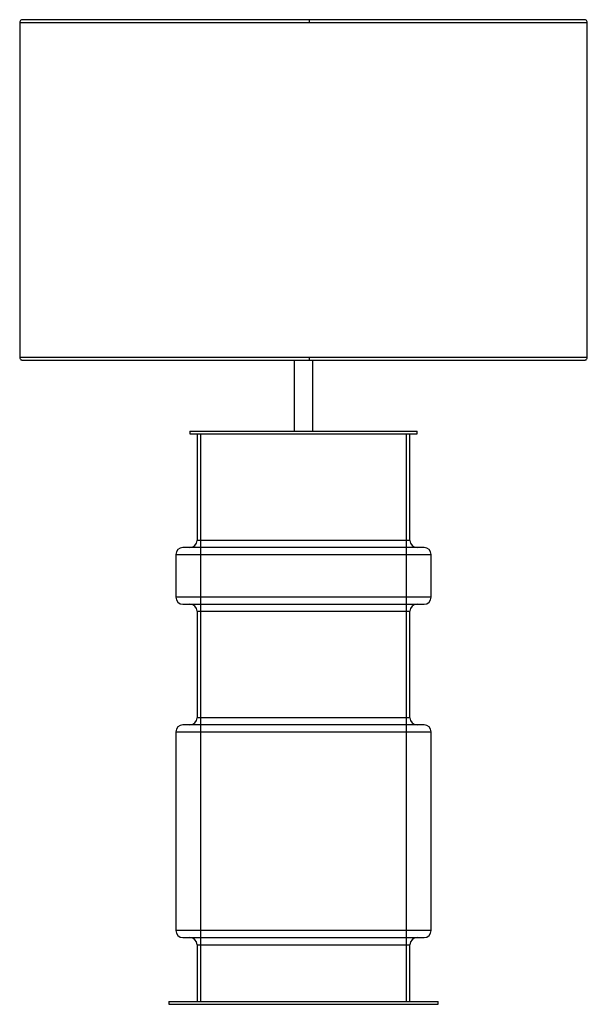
# Paper-space layout '_Posterior' of a CAD drawing. Header units: millimetres. Extents: x -183 to 217, y -212 to 482.
import ezdxf

# ---------------------------------------------------------------- set-up
doc = ezdxf.new("R2010")
doc.units = ezdxf.units.MM

psp = doc.layouts.new('_Posterior')

# ---------------------------------------------------------------- linework, layer by layer
at = {"color": 7, "linetype": 'Continuous', "lineweight": 25}
for p, q in [((-183.35, 480.04), (-183.35, 244.04)), ((214.65, 482.04), (-181.35, 482.04)), ((216.65, 244.04), (216.65, 480.04)), ((-181.35, 242.04), (214.65, 242.04)), ((10.15, 242.05), (10.15, 192.05)), ((10.2, 242.11), (11.65, 242.04)), ((21.65, 242.04), (23.06, 242.11)), ((23.15, 192.05), (23.15, 242.05)), ((-63.35, 192.05), (-63.35, 190.05)), ((-63.35, 192.05), (96.65, 192.05)), ((-63.35, 190.05), (96.65, 190.05)), ((-58.35, 190.05), (-58.35, 115.05)), ((-55.85, 190.05), (-55.85, -209.95)), ((89.15, -209.95), (89.15, 190.05)), ((91.65, 115.05), (91.65, 190.05)), ((96.65, 190.05), (96.65, 192.05)), ((91.64, 115.05), (-58.34, 115.05)), ((-73.35, 105.05), (-73.35, 75.05)), ((-73.35, 105.05), (106.65, 105.05)), ((101.64, 110.05), (-68.34, 110.05)), ((106.65, 75.05), (106.65, 105.05)), ((106.65, 75.05), (-73.35, 75.05)), ((-68.34, 70.05), (101.64, 70.05)), ((-58.35, 65.05), (-58.35, -9.95)), ((-58.34, 65.05), (91.64, 65.05)), ((91.65, -9.95), (91.65, 65.05)), ((91.64, -9.95), (-58.34, -9.95)), ((-73.35, -19.95), (-73.35, -159.95)), ((-73.35, -19.95), (106.65, -19.95)), ((101.64, -14.95), (-68.34, -14.95)), ((106.65, -159.95), (106.65, -19.95)), ((106.65, -159.95), (-73.35, -159.95)), ((-68.34, -164.95), (101.64, -164.95)), ((-58.35, -169.95), (-58.35, -209.95)), ((-58.34, -169.95), (91.64, -169.95)), ((91.65, -209.95), (91.65, -169.95)), ((-78.35, -209.95), (-78.35, -211.95)), ((-78.35, -209.95), (111.65, -209.95)), ((-78.35, -211.95), (111.65, -211.95)), ((111.65, -211.95), (111.65, -209.95))]:
    psp.add_line(p, q, dxfattribs=at)
for centre, start, end in [((-63.35, 115.05), 270, 0), ((96.65, 115.05), 180, 270), ((-68.35, 105.05), 90, 180), ((101.65, 105.05), 0, 90), ((-68.35, 75.05), 180, 270), ((-63.35, 65.05), 0, 90), ((96.65, 65.05), 90, 180), ((101.65, 75.05), 270, 0), ((-63.35, -9.95), 270, 0), ((96.65, -9.95), 180, 270), ((-68.35, -19.95), 90, 180), ((101.65, -19.95), 0, 90), ((-68.35, -159.95), 180, 270), ((-63.35, -169.95), 0, 90), ((96.65, -169.95), 90, 180), ((101.65, -159.95), 270, 0)]:
    psp.add_arc(centre, 5, start, end, dxfattribs=at)
for points, knots in [([(-181.35, 482.04), (-181.62, 482.01), (-182.17, 481.95), (-182.88, 481.43), (-183.33, 480.67), (-183.33, 480.11), (-183.34, 479.84)], [0, 0, 0, 0, 0.23877, 0.5, 0.76123, 1, 1, 1, 1]), ([(-183.22, 480.04), (-183.26, 480.04), (-183.45, 480.04), (-182.43, 480.04), (-180.11, 480.04), (-176.36, 480.04), (-171.39, 480.04), (-165.25, 480.04), (-158.06, 480.04), (-149.95, 480.04), (-141.05, 480.04), (-131.5, 480.04), (-121.42, 480.04), (-110.95, 480.04), (-100.21, 480.04), (-89.32, 480.04), (-78.36, 480.04), (-67.43, 480.04), (-56.61, 480.04), (-45.95, 480.04), (-34.87, 480.04), (-23.42, 480.04), (-11.68, 480.04), (-0.41, 480.04), (10.37, 480.04), (17.38, 480.04), (20.8, 480.04)], [0, 0, 0, 0, 0.013021, 0.065347, 0.117493, 0.169281, 0.220541, 0.271114, 0.320855, 0.36963, 0.417327, 0.463848, 0.509113, 0.55306, 0.595643, 0.636832, 0.676609, 0.71497, 0.751922, 0.787481, 0.821671, 0.86093, 0.898322, 0.933915, 0.967782, 1, 1, 1, 1]), ([(20.8, 480.04), (20.8, 480.3), (20.79, 480.69), (20.79, 481.16), (20.78, 481.48), (20.78, 481.74), (20.77, 481.96), (20.76, 482.09), (20.75, 482.03), (20.75, 482.01)], [0, 0, 0, 0, 0.230894, 0.35427, 0.47953, 0.604041, 0.72526, 0.948804, 1, 1, 1, 1]), ([(20.8, 480.04), (24.21, 480.04), (31.22, 480.04), (41.96, 480.04), (53.16, 480.04), (64.81, 480.04), (76.14, 480.04), (87.08, 480.04), (97.56, 480.04), (108.19, 480.04), (118.88, 480.04), (129.56, 480.04), (140.15, 480.04), (150.54, 480.04), (160.61, 480.04), (170.25, 480.04), (179.33, 480.04), (187.71, 480.04), (195.26, 480.04), (201.86, 480.04), (207.37, 480.04), (211.71, 480.04), (214.74, 480.04), (216.44, 480.04), (216.5, 480.04), (216.52, 480.04)], [0, 0, 0, 0, 0.0330796, 0.0678521, 0.1043963, 0.1427878, 0.1830971, 0.2182005, 0.2547103, 0.2926506, 0.3320376, 0.3728782, 0.4151679, 0.4588895, 0.5040115, 0.5504868, 0.5982514, 0.6472235, 0.6973033, 0.7483733, 0.8002988, 0.8529295, 0.906102, 0.9596418, 1, 1, 1, 1]), ([(216.64, 479.84), (216.64, 480.11), (216.63, 480.67), (216.18, 481.43), (215.47, 481.95), (214.92, 482.01), (214.65, 482.04)], [0, 0, 0, 0, 0.23877, 0.5, 0.76123, 1, 1, 1, 1]), ([(-183.34, 244.24), (-183.33, 243.98), (-183.33, 243.42), (-182.88, 242.66), (-182.17, 242.14), (-181.62, 242.08), (-181.35, 242.04)], [0, 0, 0, 0, 0.2387704, 0.5, 0.7612296, 1, 1, 1, 1]), ([(20.8, 244.04), (17.38, 244.04), (10.37, 244.04), (-0.41, 244.04), (-11.68, 244.04), (-23.42, 244.04), (-34.87, 244.04), (-45.95, 244.04), (-56.61, 244.04), (-67.43, 244.04), (-78.36, 244.04), (-89.32, 244.04), (-100.21, 244.04), (-110.95, 244.04), (-121.42, 244.04), (-131.5, 244.04), (-141.05, 244.04), (-149.95, 244.04), (-158.06, 244.04), (-165.25, 244.04), (-171.39, 244.04), (-176.36, 244.04), (-180.11, 244.04), (-182.43, 244.04), (-183.45, 244.04), (-183.26, 244.04), (-183.22, 244.04)], [0, 0, 0, 0, 0.032218, 0.066085, 0.101678, 0.13907, 0.178329, 0.212519, 0.248078, 0.28503, 0.323391, 0.363168, 0.404357, 0.44694, 0.490887, 0.536152, 0.582673, 0.63037, 0.679145, 0.728886, 0.779459, 0.830719, 0.882507, 0.934653, 0.986979, 1, 1, 1, 1]), ([(20.75, 242.05), (20.75, 242.05), (20.76, 242), (20.77, 242.13), (20.78, 242.35), (20.78, 242.61), (20.79, 242.93), (20.79, 243.4), (20.8, 243.79), (20.8, 244.04)], [0, 0, 0, 0, 0.014921, 0.247011, 0.372865, 0.502136, 0.632186, 0.760279, 1, 1, 1, 1]), ([(216.52, 244.04), (216.5, 244.04), (216.44, 244.04), (214.74, 244.04), (211.71, 244.04), (207.37, 244.04), (201.86, 244.04), (195.26, 244.04), (187.71, 244.04), (179.33, 244.04), (170.25, 244.04), (160.61, 244.04), (150.54, 244.04), (140.15, 244.04), (129.56, 244.04), (118.88, 244.04), (108.19, 244.04), (97.56, 244.04), (87.08, 244.04), (76.14, 244.04), (64.81, 244.04), (53.16, 244.04), (41.96, 244.04), (31.22, 244.04), (24.21, 244.04), (20.8, 244.04)], [0, 0, 0, 0, 0.040358, 0.093898, 0.14707, 0.199701, 0.251627, 0.302697, 0.352777, 0.401749, 0.449513, 0.495988, 0.541111, 0.584832, 0.627122, 0.667962, 0.707349, 0.74529, 0.781799, 0.816903, 0.857212, 0.895604, 0.932148, 0.96692, 1, 1, 1, 1]), ([(214.65, 242.04), (214.92, 242.08), (215.47, 242.14), (216.18, 242.66), (216.63, 243.42), (216.64, 243.98), (216.64, 244.24)], [0, 0, 0, 0, 0.23877, 0.5, 0.76123, 1, 1, 1, 1])]:
    psp.add_open_spline(points, degree=3, knots=knots, dxfattribs=at)
psp.add_open_spline([(10.15, 242.05), (10.27, 242.05), (10.5, 242.05), (12.05, 242.05), (14.22, 242.05), (16.79, 242.05), (19.33, 242.05), (21.45, 242.05), (22.91, 242.05), (23.07, 242.05), (23.15, 242.05)], degree=3, dxfattribs=at)

doc.saveas('drawing.dxf')
